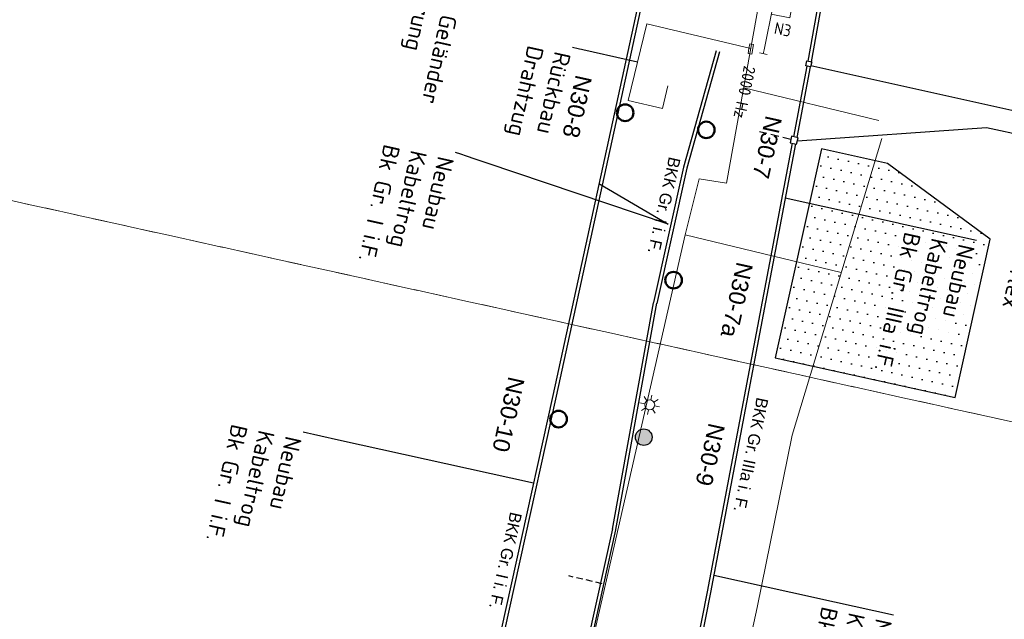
# Model space of a CAD drawing. Header units: metres. Extents: x 3425266 to 3446567, y 5432533 to 5452217.
# Tile 48 of 82: x 3435955 to 3436103, y 5440396 to 5440487. Entities that reach past the tile are written whole.
import ezdxf
from ezdxf import colors
from ezdxf.entities.mleader import LeaderData, LeaderLine
from ezdxf.enums import TextEntityAlignment as Align
from ezdxf.math import Vec2, Vec3

# ---------------------------------------------------------------- set-up
doc = ezdxf.new("R2010")
doc.units = ezdxf.units.M
doc.header["$MEASUREMENT"] = 0
doc.linetypes.add('DASHED', pattern=[0.75, 0.5, -0.25])
doc.linetypes.add('STRICHLINIEX2', pattern=[1.5, 1, -0.5])
for name, color, linetype, lineweight in [('DB-E_C_Planung-ESTW-Landau-Kabel_LIN', 10, 'Continuous', 25), ('MC-AL_Neubau_Planung-ESTW-Landau-Kabel_ausgeschaltet_TXT', 50, 'Continuous', 25), ('MC-AL_Neubau_Planung-ESTW-Landau-Kabel_LIN', 10, 'Continuous', 25), ('MC-AL_Neubau_Planung-ESTW-Landau-OLA-Planung_LIN', 84, 'Continuous', 25), ('MC-AL_Neubau_Planung-ESTW-Landau-OLA-Planung_TXT', 84, 'Continuous', 25), ('MC_P_Beschriftung_Kabeltrog_TXT', 10, 'Continuous', 25), ('N_BE-Flächen', 10, 'Continuous', 25), ('N_KTB', 10, 'Continuous', 25), ('N_KTB Verrohrung', 10, 'DASHED', 25), ('R_Beleuchtung', 40, 'Continuous', 18), ('R_Draht', 40, 'Continuous', 18), ('R_Draht Text', 40, 'Continuous', 18), ('R_Signale', 40, 'Continuous', 18)]:
    doc.layers.add(name, color=color, linetype=linetype, lineweight=lineweight)
doc.layers.add('MC-AL-Blattschnitte_3433', color=30, linetype='STRICHLINIEX2', lineweight=18, plot=False)
doc.styles.add('Isocpeur', font='isocpeur.ttf')
doc.styles.add('K_ISOCP', font='k_isocp.shx')
doc.styles.get("Standard").update_dxf_attribs({"font": 'arial.ttf'})
doc.styles.add('TXT', font='iso8.shx')

# ---------------------------------------------------------------- blocks, each defined once
blk = doc.blocks.new('_None')

msp = doc.modelspace()

# ---------------------------------------------------------------- hatches: boundary and pattern name
at = {"layer": 'MC-AL_Neubau_Planung-ESTW-Landau-OLA-Planung_LIN'}
h = msp.add_hatch(color=256, dxfattribs=at)
h.dxf.hatch_style = 1
edge = h.paths.add_edge_path()
edge.add_arc((3436048.707, 5440423.75), 1.249, 0, 360)

# ---------------------------------------------------------------- linework, layer by layer
at = {"layer": 'DB-E_C_Planung-ESTW-Landau-Kabel_LIN'}
for p, q in [((3436044.014, 5440409.911), (3436050.164, 5440444.021)), ((3436044.506, 5440409.822), (3436050.657, 5440443.932))]:
    msp.add_line(p, q, dxfattribs=at)
at = {"layer": 'MC-AL_Neubau_Planung-ESTW-Landau-Kabel_LIN'}
for p, q in [((3436059.641, 5440481.969), (3436054.714, 5440464.44)), ((3436060.122, 5440481.834), (3436055.199, 5440464.318))]:
    msp.add_line(p, q, dxfattribs=at)
at = {"layer": 'MC-AL_Neubau_Planung-ESTW-Landau-Kabel_LIN', "linetype": 'STRICHLINIEX2'}
msp.add_lwpolyline([(3436042.45, 5440401.67), (3436037.393, 5440402.831)], dxfattribs=at)
at = {"layer": 'MC-AL_Neubau_Planung-ESTW-Landau-OLA-Planung_LIN', "lineweight": 50}
for centre in [(3436058.137, 5440470.069), (3436053.199, 5440447.416), (3436035.856, 5440426.485)]:
    msp.add_circle(centre, 1.249, dxfattribs=at)
at = {"layer": 'MC-AL_Neubau_Planung-ESTW-Landau-OLA-Planung_LIN'}
msp.add_circle((3436048.707, 5440423.75), 1.249, dxfattribs=at)
at = {"layer": 'N_KTB', "flags": 128}
for points in [[(3436084.039, 5440534.907), (3436080.217, 5440515.413), (3436073.941, 5440480.332)], [(3436073.799, 5440479.575), (3436071.779, 5440468.932)]]:
    msp.add_lwpolyline(points, dxfattribs=at)
at = {"layer": 'N_KTB'}
msp.add_lwpolyline([(3436071.976, 5440468.888), (3436071, 5440469.104), (3436070.784, 5440468.127), (3436071.761, 5440467.911), (3436071.976, 5440468.888)], dxfattribs=at)
at = {"layer": 'N_KTB Verrohrung', "ltscale": 2.5}
msp.add_lwpolyline([(3436070.892, 5440468.616), (3436066.138, 5440469.787)], dxfattribs=at)
at = {"layer": 'R_Beleuchtung'}
for p, q in [((3436048.858, 5440428.774), (3436048.13, 5440428.926)), ((3436049.184, 5440429.251), (3436048.786, 5440429.875)), ((3436049.752, 5440429.359), (3436049.904, 5440430.088)), ((3436050.229, 5440429.026), (3436050.856, 5440429.443)), ((3436048.967, 5440428.196), (3436048.352, 5440427.793)), ((3436049.441, 5440427.868), (3436049.292, 5440427.151)), ((3436050.019, 5440427.976), (3436050.422, 5440427.361)), ((3436050.349, 5440428.462), (3436051.066, 5440428.313))]:
    msp.add_line(p, q, dxfattribs=at)
msp.add_circle((3436049.598, 5440428.619), 0.755, dxfattribs=at)
at = {"layer": 'R_Draht', "linetype": 'Continuous', "lineweight": 15}
for p, q in [((3436075.643, 5440541.833), (3436061.171, 5440462.053)), ((3436049.162, 5440486.072), (3436046.376, 5440474.516)), ((3436064.847, 5440482.317), (3436049.162, 5440486.072)), ((3436051.528, 5440473.272), (3436052.351, 5440476.688)), ((3436084.594, 5440468.759), (3436071.099, 5440424.041)), ((3436054.946, 5440454.247), (3436057.054, 5440462.713)), ((3436057.054, 5440462.713), (3436061.171, 5440462.053)), ((3436054.946, 5440454.247), (3436078.497, 5440448.556))]:
    msp.add_line(p, q, dxfattribs=at)
at = {"layer": 'R_Signale'}
for p, q in [((3436064.43, 5440481.578), (3436064.559, 5440482.317)), ((3436064.559, 5440482.317), (3436064.688, 5440483.055)), ((3436064.688, 5440483.055), (3436065.242, 5440482.959)), ((3436065.242, 5440482.959), (3436064.984, 5440481.481)), ((3436064.984, 5440481.481), (3436064.43, 5440481.578)), ((3436066.135, 5440481.657), (3436067.311, 5440481.416)), ((3436066.723, 5440481.537), (3436066.843, 5440482.124))]:
    msp.add_line(p, q, dxfattribs=at)
msp.add_lwpolyline([(3436066.843, 5440482.125), (3436068.227, 5440488.885), (3436070.994, 5440488.318), (3436070.711, 5440486.935), (3436067.943, 5440487.501)], dxfattribs=at)

# ---------------------------------------------------------------- texts
at = {"layer": 'MC-AL_Neubau_Planung-ESTW-Landau-OLA-Planung_TXT', "insert": (3436060.974, 5440425.486), "char_height": 2.5, "attachment_point": 1, "rotation": 257.53501}
msp.add_mtext_dynamic_manual_height_columns('N30-9', width=15.68388, gutter_width=1, heights=[0], dxfattribs=at)
at = {"layer": 'R_Signale', "style": 'TXT'}
for s, rotation, p in [('N3', 348.43148, (3436069.672, 5440485.204)), ('2000 Hz', 258.33654, (3436063.914, 5440475.752))]:
    msp.add_text(s, height=1.8, rotation=rotation, dxfattribs=at).set_placement(p, align=Align.MIDDLE)

# ---------------------------------------------------------------- leaders
at = {"layer": 'MC-AL_Neubau_Planung-ESTW-Landau-Kabel_ausgeschaltet_TXT'}
ml = msp.add_multileader_mtext('Standard', dxfattribs=at)
ml.set_content('Neubau\\PKabeltrog\\PBk Gr. I i.F.', color=256, style='Isocpeur')
ml.set_leader_properties()
ml.set_arrow_properties(name='NONE')
ml.build(insert=Vec2(0, 0))
ml.multileader.update_dxf_attribs({"has_text_frame": 1, "text_left_attachment_type": 0, "text_right_attachment_type": 0, "dogleg_length": 0, "arrow_head_size": 0.18})
ctx = ml.context
ctx.base_point, ctx.char_height, ctx.arrow_head_size, ctx.landing_gap_size, ctx.plane_origin, ctx.plane_x_axis, ctx.plane_y_axis = Vec3(3435997.355, 5440424.494), 2.5, 0.18, 1, Vec3(3436216.345, 5440327.641), Vec3(-0.215843, -0.9764281), Vec3(0.9764281, -0.215843)
ctx.left_attachment, ctx.right_attachment = 0, 0
notes = []
notes.append((ctx, [(0, (1, 1, 0), (3435997.355, 5440424.494), (-0.215843, -0.9764281), 0, [(1, [(3436032.084, 5440416.818), (3436002.669, 5440423.32)], 0, [])])]))
ctx.mtext.insert, ctx.mtext.text_direction, ctx.mtext.rotation, ctx.mtext.flow_direction = Vec3(3435997.139, 5440423.518), Vec3(-0.215843, -0.9764281), 4.4948339, 5
ctx.mtext.has_bg_fill, ctx.mtext.bg_color, ctx.mtext.bg_scale_factor, ctx.mtext.bg_transparency, ctx.mtext.use_window_bg_color = 1, -1027028792, 1.5, 0, 1
ml = msp.add_multileader_mtext('Standard', dxfattribs=at)
ml.set_content('Neubau\\PKabeltrog\\PBk Gr. IIIa i.F.', color=256, style='Isocpeur')
ml.set_leader_properties()
ml.set_arrow_properties(name='NONE')
ml.build(insert=Vec2(0, 0))
ml.multileader.update_dxf_attribs({"has_text_frame": 1, "text_left_attachment_type": 0, "text_right_attachment_type": 0, "dogleg_length": 0, "arrow_head_size": 0.18})
ctx = ml.context
ctx.base_point, ctx.char_height, ctx.arrow_head_size, ctx.landing_gap_size, ctx.plane_origin, ctx.plane_x_axis, ctx.plane_y_axis = Vec3(3436086.387, 5440396.982), 2.5, 0.18, 1, Vec3(3436296.158, 5440300.618), Vec3(-0.215843, -0.9764281), Vec3(0.9764281, -0.215843)
ctx.left_attachment, ctx.right_attachment = 0, 0
notes.append((ctx, [(0, (1, 1, 0), (3436086.387, 5440396.982), (-0.215843, -0.9764281), 0, [(0, [(3436059.255, 5440402.98)], 0, [])])]))
ctx.mtext.insert, ctx.mtext.text_direction, ctx.mtext.rotation, ctx.mtext.flow_direction = Vec3(3436086.171, 5440396.006), Vec3(-0.215843, -0.9764281), 4.4948339, 5
ctx.mtext.has_bg_fill, ctx.mtext.bg_color, ctx.mtext.bg_scale_factor, ctx.mtext.bg_transparency, ctx.mtext.use_window_bg_color = 1, -1027028792, 1.5, 0, 1
for ctx, leaders in notes:
    for number, flags, end, landing, length, lines in leaders:
        leader = LeaderData()
        leader.index, (leader.has_last_leader_line, leader.has_dogleg_vector, leader.attachment_direction) = number, flags
        leader.last_leader_point, leader.dogleg_vector, leader.dogleg_length = Vec3(end), Vec3(landing), length
        for number, points, colour, breaks in lines:
            line = LeaderLine()
            line.index, line.vertices, line.color, line.breaks = number, Vec3.list(points), colors.encode_raw_color(colour), breaks
            leader.lines.append(line)
        ctx.leaders.append(leader)

# ---------------------------------------------------------------- next in the draw order: linework, layer by layer
at = {"layer": 'MC-AL_Neubau_Planung-ESTW-Landau-Kabel_LIN'}
for p, q in [((3436031.187, 5440351.787), (3436044.016, 5440409.92)), ((3436031.675, 5440351.679), (3436044.504, 5440409.812))]:
    msp.add_line(p, q, dxfattribs=at)
at = {"layer": 'R_Draht', "linetype": 'Continuous', "lineweight": 15}
for p, q in [((3436054.946, 5440454.247), (3436030.329, 5440346.315)), ((3436071.099, 5440424.041), (3436065.813, 5440398.106)), ((3436065.813, 5440398.106), (3436055.308, 5440349.308))]:
    msp.add_line(p, q, dxfattribs=at)

# ---------------------------------------------------------------- next in the draw order: texts
at = {"layer": 'MC-AL_Neubau_Planung-ESTW-Landau-OLA-Planung_TXT', "insert": (3436030.76, 5440432.489), "char_height": 2.5, "attachment_point": 1, "rotation": 257.53501}
msp.add_mtext_dynamic_manual_height_columns('N30-10', width=15.68388, gutter_width=1, heights=[0], dxfattribs=at)
at = {"layer": 'MC_P_Beschriftung_Kabeltrog_TXT', "insert": (3436030.349, 5440412.188), "char_height": 1.8, "attachment_point": 1, "rotation": 257.42995, "style": 'K_ISOCP'}
msp.add_mtext_dynamic_manual_height_columns('BKK Gr. I i. F.', width=17.65098, gutter_width=12.5, heights=[0], dxfattribs=at)

# ---------------------------------------------------------------- next in the draw order: leaders
at = {"layer": 'MC-AL_Neubau_Planung-ESTW-Landau-Kabel_ausgeschaltet_TXT'}
ml = msp.add_multileader_mtext('Standard', dxfattribs=at)
ml.set_content('Neubau\\PKabeltrog\\PBk Gr. IIIa i.F.', color=256, style='Isocpeur')
ml.set_leader_properties()
ml.set_arrow_properties(name='NONE')
ml.build(insert=Vec2(0, 0))
ml.multileader.update_dxf_attribs({"has_text_frame": 1, "text_left_attachment_type": 0, "text_right_attachment_type": 0, "dogleg_length": 0, "arrow_head_size": 0.18})
ctx = ml.context
ctx.base_point, ctx.char_height, ctx.arrow_head_size, ctx.landing_gap_size, ctx.plane_origin, ctx.plane_x_axis, ctx.plane_y_axis = Vec3(3436098.869, 5440453.446), 2.5, 0.18, 1, Vec3(3436308.693, 5440358.351), Vec3(-0.215843, -0.9764281), Vec3(0.9764281, -0.215843)
ctx.left_attachment, ctx.right_attachment = 0, 0
notes = []
notes.append((ctx, [(0, (1, 1, 0), (3436098.869, 5440453.446), (-0.215843, -0.9764281), 0, [(0, [(3436070.048, 5440459.817)], 0, [])])]))
ctx.mtext.insert, ctx.mtext.text_direction, ctx.mtext.rotation, ctx.mtext.flow_direction = Vec3(3436098.653, 5440452.47), Vec3(-0.215843, -0.9764281), 4.4948339, 5
ctx.mtext.has_bg_fill, ctx.mtext.bg_color, ctx.mtext.bg_scale_factor, ctx.mtext.bg_transparency, ctx.mtext.use_window_bg_color = 1, -1027028792, 1.5, 0, 1
at = {"layer": 'R_Draht Text'}
ml = msp.add_multileader_mtext('Standard', dxfattribs=at)
ml.set_content('Rückbau\\PDrahtzug', color=256, style='Isocpeur')
ml.set_leader_properties()
ml.set_arrow_properties(name='NONE')
ml.build(insert=Vec2(0, 0))
ml.multileader.update_dxf_attribs({"has_text_frame": 1, "text_left_attachment_type": 0, "text_right_attachment_type": 0, "dogleg_length": 0, "arrow_head_size": 0.18})
ctx = ml.context
ctx.base_point, ctx.char_height, ctx.arrow_head_size, ctx.landing_gap_size, ctx.plane_origin, ctx.plane_x_axis, ctx.plane_y_axis = Vec3(3436037.948, 5440482.465), 2.5, 0.18, 1, Vec3(3435931.446, 5440493.99), Vec3(-0.215843, -0.9764281), Vec3(0.9764281, -0.215843)
ctx.left_attachment, ctx.right_attachment = 0, 0
notes.append((ctx, [(1, (1, 1, 0), (3436037.948, 5440482.465), (0.7838916, -0.6208977), 0, [(0, [(3436047.769, 5440480.294)], 0, [])])]))
ctx.mtext.insert, ctx.mtext.text_direction, ctx.mtext.rotation, ctx.mtext.flow_direction = Vec3(3436037.733, 5440481.488), Vec3(-0.215843, -0.9764281), 4.4948339, 5
ctx.mtext.has_bg_fill, ctx.mtext.bg_color, ctx.mtext.bg_scale_factor, ctx.mtext.bg_transparency, ctx.mtext.use_window_bg_color = 1, -1027028792, 1.5, 0, 1
for ctx, leaders in notes:
    for number, flags, end, landing, length, lines in leaders:
        leader = LeaderData()
        leader.index, (leader.has_last_leader_line, leader.has_dogleg_vector, leader.attachment_direction) = number, flags
        leader.last_leader_point, leader.dogleg_vector, leader.dogleg_length = Vec3(end), Vec3(landing), length
        for number, points, colour, breaks in lines:
            line = LeaderLine()
            line.index, line.vertices, line.color, line.breaks = number, Vec3.list(points), colors.encode_raw_color(colour), breaks
            leader.lines.append(line)
        ctx.leaders.append(leader)

# ---------------------------------------------------------------- next in the draw order: linework, layer by layer
at = {"layer": 'N_KTB', "flags": 128}
msp.add_lwpolyline([(3436071.592, 5440467.949), (3436058.756, 5440400.352), (3436053.369, 5440373.103)], dxfattribs=at)
at = {"layer": 'R_Draht', "linetype": 'Continuous', "lineweight": 15}
msp.add_line((3436046.376, 5440474.516), (3436051.528, 5440473.272), dxfattribs=at)

# ---------------------------------------------------------------- next in the draw order: leaders
at = {"layer": 'MC-AL_Neubau_Planung-ESTW-Landau-Kabel_ausgeschaltet_TXT'}
ml = msp.add_multileader_mtext('Standard', dxfattribs=at)
ml.set_content('Neubau\\PKabelabzweigkasten', color=256, style='Isocpeur')
ml.set_leader_properties()
ml.set_arrow_properties(name='NONE')
ml.build(insert=Vec2(0, 0))
ml.multileader.update_dxf_attribs({"has_text_frame": 1, "text_left_attachment_type": 0, "text_right_attachment_type": 0, "dogleg_length": 0, "arrow_head_size": 0.18})
ctx = ml.context
ctx.base_point, ctx.char_height, ctx.arrow_head_size, ctx.landing_gap_size, ctx.plane_origin, ctx.plane_x_axis, ctx.plane_y_axis = Vec3(3436149.402, 5440463.059), 2.5, 0.18, 1, Vec3(3436298.37, 5440414.975), Vec3(-0.215843, -0.9764281), Vec3(0.9764281, -0.215843)
ctx.left_attachment, ctx.right_attachment = 0, 0
notes = []
notes.append((ctx, [(0, (1, 1, 0), (3436149.402, 5440463.059), (-0.215843, -0.9764281), 0, [(0, [(3436073.91, 5440479.747)], 0, [])])]))
ctx.mtext.insert, ctx.mtext.text_direction, ctx.mtext.rotation, ctx.mtext.flow_direction = Vec3(3436149.186, 5440462.083), Vec3(-0.215843, -0.9764281), 4.4948339, 5
ctx.mtext.has_bg_fill, ctx.mtext.bg_color, ctx.mtext.bg_scale_factor, ctx.mtext.bg_transparency, ctx.mtext.use_window_bg_color = 1, -1027028792, 1.5, 0, 1
ml = msp.add_multileader_mtext('Standard', dxfattribs=at)
ml.set_content('Neubau\\PKabeltrog\\PBk Gr. I i.F.', color=256, style='Isocpeur')
ml.set_leader_properties()
ml.set_arrow_properties(name='NONE')
ml.build(insert=Vec2(0, 0))
ml.multileader.update_dxf_attribs({"has_text_frame": 1, "text_left_attachment_type": 0, "text_right_attachment_type": 0, "dogleg_length": 0, "arrow_head_size": 0.18})
ctx = ml.context
ctx.base_point, ctx.char_height, ctx.arrow_head_size, ctx.landing_gap_size, ctx.plane_origin, ctx.plane_x_axis, ctx.plane_y_axis = Vec3(3436020.337, 5440466.669), 2.5, 0.18, 1, Vec3(3436232.167, 5440370.933), Vec3(-0.215843, -0.9764281), Vec3(0.9764281, -0.215843)
ctx.left_attachment, ctx.right_attachment = 0, 0
notes.append((ctx, [(0, (1, 1, 0), (3436020.337, 5440466.669), (-0.215843, -0.9764281), 0, [(0, [(3436041.936, 5440462.006), (3436052.39, 5440455.88)], 0, [])])]))
ctx.mtext.insert, ctx.mtext.text_direction, ctx.mtext.rotation, ctx.mtext.flow_direction = Vec3(3436020.121, 5440465.693), Vec3(-0.215843, -0.9764281), 4.4948339, 5
ctx.mtext.has_bg_fill, ctx.mtext.bg_color, ctx.mtext.bg_scale_factor, ctx.mtext.bg_transparency, ctx.mtext.use_window_bg_color = 1, -1027028792, 1.5, 0, 1
for ctx, leaders in notes:
    for number, flags, end, landing, length, lines in leaders:
        leader = LeaderData()
        leader.index, (leader.has_last_leader_line, leader.has_dogleg_vector, leader.attachment_direction) = number, flags
        leader.last_leader_point, leader.dogleg_vector, leader.dogleg_length = Vec3(end), Vec3(landing), length
        for number, points, colour, breaks in lines:
            line = LeaderLine()
            line.index, line.vertices, line.color, line.breaks = number, Vec3.list(points), colors.encode_raw_color(colour), breaks
            leader.lines.append(line)
        ctx.leaders.append(leader)

# ---------------------------------------------------------------- next in the draw order: linework, layer by layer
at = {"layer": 'MC-AL_Neubau_Planung-ESTW-Landau-Kabel_LIN'}
for p, q in [((3436054.714, 5440464.44), (3436050.166, 5440444.031)), ((3436055.199, 5440464.318), (3436050.655, 5440443.922))]:
    msp.add_line(p, q, dxfattribs=at)
at = {"layer": 'N_KTB', "flags": 128}
for points in [[(3436083.551, 5440535.015), (3436079.725, 5440515.505), (3436073.453, 5440480.44)], [(3436053.106, 5440498.129), (3436051.739, 5440495.058), (3436048.495, 5440489.601), (3436035.494, 5440429.925), (3436019.034, 5440355.465)], [(3436073.311, 5440479.682), (3436071.29, 5440469.04)], [(3436071.104, 5440468.057), (3436058.268, 5440400.46), (3436052.881, 5440373.207)]]:
    msp.add_lwpolyline(points, dxfattribs=at)
at = {"layer": 'N_KTB'}
msp.add_lwpolyline([(3436073.155, 5440479.717), (3436073.322, 5440480.469), (3436074.034, 5440480.311), (3436073.868, 5440479.559)], close=True, dxfattribs=at)
at = {"layer": 'R_Draht', "linetype": 'Continuous', "lineweight": 15}
msp.add_line((3436084.178, 5440471.5), (3436063.774, 5440476.401), dxfattribs=at)

# ---------------------------------------------------------------- next in the draw order: texts
at = {"layer": 'MC_P_Beschriftung_Kabeltrog_TXT', "insert": (3436054.275, 5440465.718), "char_height": 1.8, "attachment_point": 1, "rotation": 257.42995, "style": 'K_ISOCP'}
msp.add_mtext_dynamic_manual_height_columns('BKK Gr. I i. F.', width=17.65098, gutter_width=12.5, heights=[0], dxfattribs=at)

# ---------------------------------------------------------------- next in the draw order: leaders
at = {"layer": 'MC-AL_Neubau_Planung-ESTW-Landau-Kabel_ausgeschaltet_TXT'}
ml = msp.add_multileader_mtext('Standard', dxfattribs=at)
ml.set_content('Neubau\\PRohrzug am Geländer\\Pder Überführung', color=256, style='Isocpeur')
ml.set_leader_properties()
ml.set_arrow_properties(name='NONE')
ml.build(insert=Vec2(0, 0))
ml.multileader.update_dxf_attribs({"has_text_frame": 1, "text_left_attachment_type": 0, "text_right_attachment_type": 0, "dogleg_length": 0, "arrow_head_size": 0.18})
ctx = ml.context
ctx.base_point, ctx.char_height, ctx.arrow_head_size, ctx.landing_gap_size, ctx.plane_origin, ctx.plane_x_axis, ctx.plane_y_axis = Vec3(3436029.144, 5440506.51), 2.5, 0.18, 1, Vec3(3436146.325, 5440462.383), Vec3(-0.215843, -0.9764281), Vec3(0.9764281, -0.215843)
ctx.left_attachment, ctx.right_attachment = 0, 0
notes = []
notes.append((ctx, [(0, (1, 1, 0), (3436029.144, 5440506.51), (-0.215843, -0.9764281), 0, [(0, [(3436053.268, 5440501.178)], 0, [])])]))
ctx.mtext.insert, ctx.mtext.text_direction, ctx.mtext.rotation, ctx.mtext.flow_direction = Vec3(3436028.928, 5440505.534), Vec3(-0.215843, -0.9764281), 4.4948339, 5
ctx.mtext.has_bg_fill, ctx.mtext.bg_color, ctx.mtext.bg_scale_factor, ctx.mtext.bg_transparency, ctx.mtext.use_window_bg_color = 1, -1027028792, 1.5, 0, 1
ml = msp.add_multileader_mtext('Standard', dxfattribs=at)
ml.set_content('Neubau\\PKabelaufbauschacht Gr. IV\\Pmit anschließender \\PVerrohrung zur Weichen-\\Pheizung\\P2 x DN 100 flex', color=256, style='Isocpeur')
ml.set_leader_properties()
ml.set_arrow_properties(name='NONE')
ml.build(insert=Vec2(0, 0))
ml.multileader.update_dxf_attribs({"has_text_frame": 1, "text_left_attachment_type": 0, "text_right_attachment_type": 0, "dogleg_length": 0, "arrow_head_size": 0.18})
ctx = ml.context
ctx.base_point, ctx.char_height, ctx.arrow_head_size, ctx.landing_gap_size, ctx.plane_origin, ctx.plane_x_axis, ctx.plane_y_axis = Vec3(3436131.126, 5440463.651), 2.5, 0.18, 1, Vec3(3436306.953, 5440501.894), Vec3(-0.215843, -0.9764281), Vec3(0.9764281, -0.215843)
ctx.left_attachment, ctx.right_attachment = 0, 0
notes.append((ctx, [(0, (1, 1, 0), (3436131.126, 5440463.651), (-0.215843, -0.9764281), 0, [(0, [(3436071.868, 5440468.4), (3436100.397, 5440470.444)], 0, [])])]))
ctx.mtext.insert, ctx.mtext.text_direction, ctx.mtext.rotation, ctx.mtext.flow_direction = Vec3(3436130.91, 5440462.675), Vec3(-0.215843, -0.9764281), 4.4948339, 5
ctx.mtext.has_bg_fill, ctx.mtext.bg_color, ctx.mtext.bg_scale_factor, ctx.mtext.bg_transparency, ctx.mtext.use_window_bg_color = 1, -1027028792, 1.5, 0, 1
for ctx, leaders in notes:
    for number, flags, end, landing, length, lines in leaders:
        leader = LeaderData()
        leader.index, (leader.has_last_leader_line, leader.has_dogleg_vector, leader.attachment_direction) = number, flags
        leader.last_leader_point, leader.dogleg_vector, leader.dogleg_length = Vec3(end), Vec3(landing), length
        for number, points, colour, breaks in lines:
            line = LeaderLine()
            line.index, line.vertices, line.color, line.breaks = number, Vec3.list(points), colors.encode_raw_color(colour), breaks
            leader.lines.append(line)
        ctx.leaders.append(leader)

# ---------------------------------------------------------------- next in the draw order: hatches: boundary and pattern name
at = {"layer": 'N_BE-Flächen'}
h = msp.add_hatch(dxfattribs=at)
h.set_pattern_fill('DOTS', color=256, scale=25)
h.set_pattern_definition([(347.535014, (3441592.3373, 5438080.153), (1.10008906, 1.3570416), [0, -1.5625])])
h.paths.add_polyline_path([(3436085.487, 5440465.005), (3436075.487, 5440467.216), (3436068.523, 5440435.714), (3436095.67, 5440429.713), (3436100.949, 5440453.593)])

# ---------------------------------------------------------------- next in the draw order: linework, layer by layer
at = {"layer": 'MC-AL-Blattschnitte_3433', "ltscale": 5}
for points in [[(3436406.452, 5441468.164), (3436172.744, 5440410.917), (3435892.509, 5440472.864), (3436126.217, 5441530.111)], [(3436172.744, 5440410.917), (3435950.112, 5439403.776), (3435669.877, 5439465.723), (3435892.509, 5440472.864)]]:
    msp.add_lwpolyline(points, close=True, dxfattribs=at)
at = {"layer": 'MC-AL_Neubau_Planung-ESTW-Landau-OLA-Planung_LIN', "lineweight": 50}
msp.add_circle((3436045.902, 5440472.646), 1.249, dxfattribs=at)
at = {"layer": 'N_BE-Flächen'}
msp.add_lwpolyline([(3436085.487, 5440465.005), (3436075.487, 5440467.216), (3436068.523, 5440435.714), (3436095.67, 5440429.713), (3436100.949, 5440453.593), (3436085.487, 5440465.005)], close=True, dxfattribs=at)
at = {"layer": 'N_KTB', "flags": 128}
msp.add_lwpolyline([(3436052.628, 5440498.286), (3436051.294, 5440495.288), (3436048.024, 5440489.787), (3436035.005, 5440430.032), (3436018.546, 5440355.573)], dxfattribs=at)

# ---------------------------------------------------------------- next in the draw order: texts
at = {"layer": 'MC-AL_Neubau_Planung-ESTW-Landau-OLA-Planung_TXT', "char_height": 2.5, "attachment_point": 1, "rotation": 257.53501}
for s, insert in [('N30-8', (3436040.913, 5440477.951)), ('N30-7', (3436069.569, 5440471.82)), ('N30-7a', (3436065.2, 5440449.762))]:
    msp.add_mtext_dynamic_manual_height_columns(s, width=15.68388, gutter_width=1, heights=[0], dxfattribs=dict(at, insert=insert))
at = {"layer": 'MC_P_Beschriftung_Kabeltrog_TXT', "insert": (3436067.515, 5440429.485), "char_height": 1.8, "attachment_point": 1, "rotation": 258.38847, "style": 'K_ISOCP'}
msp.add_mtext_dynamic_manual_height_columns('BKK Gr. IIIa i. F.', width=17.65098, gutter_width=12.5, heights=[0], dxfattribs=at)

doc.saveas('drawing.dxf')
